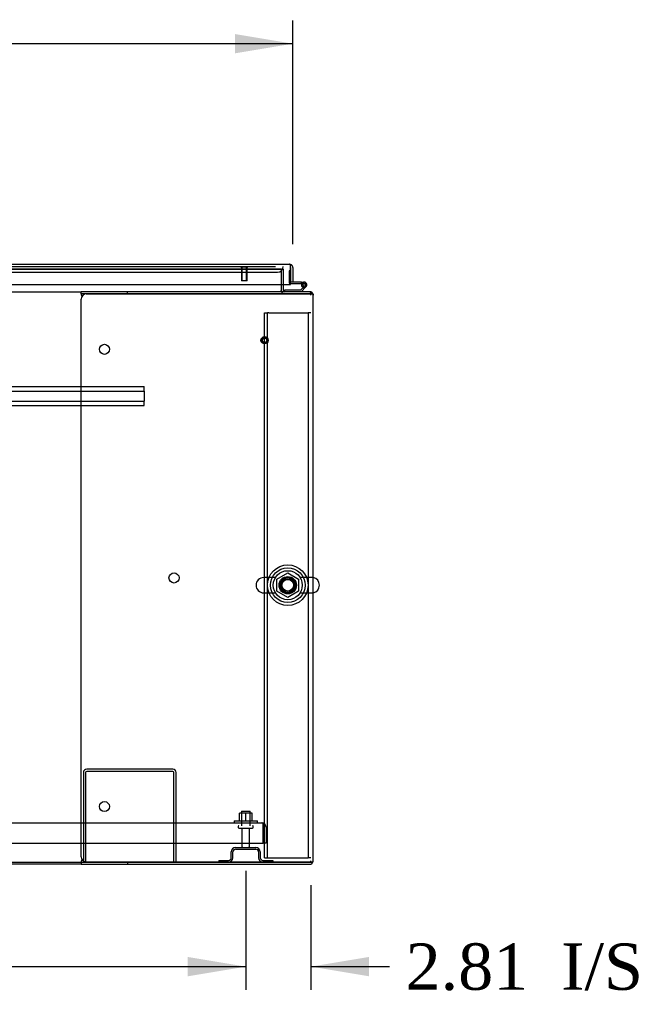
# Model space of a CAD drawing. Header units: inches. Extents: x 2 to 538, y -2 to 358.
# Tile 18 of 43: x 173 to 200, y 35 to 77. Entities that reach past the tile are written whole.
import ezdxf
from ezdxf.enums import TextEntityAlignment as Align
from ezdxf.lldxf.tags import DXFTag

# ---------------------------------------------------------------- set-up
doc = ezdxf.new("R2010")
doc.units = ezdxf.units.IN
doc.header["$MEASUREMENT"] = 0
for name, color, linetype in [('COM43135', 7, 'Continuous'), ('COM50669', 7, 'Continuous'), ('COM50677-1', 7, 'Continuous'), ('COM52167-13', 7, 'Continuous'), ('COM54746-68', 7, 'Continuous'), ('COM54926-1', 7, 'Continuous'), ('COM55738-23', 7, 'Continuous'), ('COM56145', 7, 'Continuous'), ('COM70110-4', 7, 'Continuous'), ('COM70220', 7, 'Continuous'), ('COM71189-4', 7, 'Continuous'), ('COM71190-4', 7, 'Continuous'), ('Default', 7, 'Continuous'), ('NTS166105', 7, 'Continuous'), ('NTS18024', 7, 'Continuous'), ('SCS86414', 7, 'Continuous'), ('STD26089', 7, 'Continuous'), ('STD26258', 7, 'Continuous'), ('WAF25059', 7, 'Continuous'), ('WAF25377', 7, 'Continuous'), ('WAM254785', 7, 'Continuous')]:
    doc.layers.add(name, color=color, linetype=linetype)
doc.styles.add('SEACAD_Times_New_Roman', font='times.ttf')
tags = doc.linetypes.add('HIDDEN2', pattern=[0.1875, 0.125, -0.0625]).pattern_tags.tags
tags[6:7] = [DXFTag(74, 4), DXFTag(75, 0), DXFTag(340, '0'), DXFTag(46, 0.0), DXFTag(50, 0.0), DXFTag(44, 0.0), DXFTag(45, 0.0)]
tags[4:5] = [DXFTag(74, 4), DXFTag(75, 0), DXFTag(340, '0'), DXFTag(46, 0.0), DXFTag(50, 0.0), DXFTag(44, 0.0), DXFTag(45, 0.0)]
doc.dimstyles.new('HAMMOND_(STH_-_540x360)', dxfattribs={"dimtxt": 2, "dimasz": 2.5, "dimexe": 1, "dimexo": 1, "dimgap": 0.5, "dimtad": 0, "dimtih": 1, "dimtoh": 1, "dimzin": 0, "dimdsep": 46, "dimtxsty": 'SEACAD_Times_New_Roman', "dimblk1": '_SE_FILLED', "dimblk2": '_SE_FILLED', "dimsah": 1, "dimcen": 1, "dimadec": 0, "dimazin": 0, "dimtfac": 0.8, "dimtofl": 0, "dimtmove": 0, "dimatfit": 3, "dimfxl": 0, "dimtolj": 1, "dimtzin": 0, "dimarcsym": 0})

# ---------------------------------------------------------------- blocks, each defined once
blk = doc.blocks.new('SE1')
at = {"layer": 'COM43135', "color": 7, "linetype": 'HIDDEN2'}
for p, q in [((115.676, 42.805), (183.306, 42.805)), ((183.306, 42.805), (183.306, 42.805)), ((183.306, 42.805), (183.306, 42.805)), ((183.306, 42.805), (183.306, 42.805)), ((183.366, 42.62), (183.366, 42.769)), ((183.366, 42.702), (183.415, 42.769)), ((183.366, 42.62), (183.366, 42.702)), ((183.366, 41.93), (183.366, 42.62)), ((183.366, 42.62), (183.366, 42.62)), ((183.366, 42.62), (183.366, 41.93)), ((183.491, 42.62), (183.491, 41.93)), ((115.616, 41.93), (183.366, 41.93)), ((183.491, 41.93), (183.366, 41.93))]:
    blk.add_line(p, q, dxfattribs=at)
for start, end in [(89.9411, 90), (53.806, 89.8792), (0, 53.806)]:
    blk.add_arc((183.306, 42.62), 0.185, start, end, dxfattribs=at)
blk.add_open_spline([(183.366, 42.769), (183.356, 42.78), (183.346, 42.789), (183.331, 42.799), (183.326, 42.801), (183.316, 42.804), (183.311, 42.805), (183.306, 42.805)], degree=3, knots=[0, 0, 0, 0, 0.5, 0.5, 0.75, 0.75, 1, 1, 1, 1], dxfattribs=at)
at = {"layer": 'COM50669', "color": 7, "linetype": 'HIDDEN2'}
for p, q in [((179.473, 45.118), (175.759, 45.118)), ((179.473, 45.023), (175.759, 45.023)), ((175.616, 44.975), (175.616, 41.118)), ((175.711, 44.975), (175.711, 41.118)), ((179.521, 41.118), (179.521, 44.975)), ((179.616, 41.118), (179.616, 44.975))]:
    blk.add_line(p, q, dxfattribs=at)
for centre, radius, start, end in [((175.759, 44.975), 0.143, 90, 180), ((175.759, 44.975), 0.048, 90, 180), ((179.473, 44.975), 0.143, 0, 90), ((179.473, 44.975), 0.048, 0, 90)]:
    blk.add_arc(centre, radius, start, end, dxfattribs=at)
at = {"layer": 'COM50677-1', "color": 7, "linetype": 'HIDDEN2'}
for p, q in [((183.427, 64.805), (183.552, 64.805)), ((183.427, 41.305), (183.427, 64.805)), ((183.552, 41.305), (183.552, 64.805)), ((183.612, 64.805), (183.552, 64.805)), ((183.612, 64.805), (185.242, 64.805)), ((185.242, 64.805), (185.302, 64.805)), ((185.302, 64.805), (185.302, 41.305)), ((185.427, 64.805), (185.302, 64.805)), ((183.427, 41.305), (183.552, 41.305)), ((183.552, 41.305), (183.612, 41.305)), ((183.612, 41.305), (185.242, 41.305)), ((185.242, 41.305), (185.302, 41.305)), ((185.427, 41.305), (185.302, 41.305))]:
    blk.add_line(p, q, dxfattribs=at)
blk.add_circle((184.427, 53.055), 0.375, dxfattribs=at)
at = {"layer": 'COM52167-13', "color": 7, "linetype": 'Continuous'}
for p, q in [((150.79, 66.898), (184.504, 66.898)), ((184.504, 66.898), (184.504, 66.898)), ((184.505, 66.898), (184.504, 66.898)), ((184.504, 66.898), (184.504, 66.898)), ((184.552, 66.755), (184.552, 66.868)), ((184.552, 66.817), (184.591, 66.868)), ((184.552, 66.755), (184.552, 66.817)), ((184.552, 66.023), (184.552, 66.755)), ((184.552, 66.755), (184.552, 66.755)), ((184.552, 66.755), (184.552, 66.128)), ((184.647, 66.755), (184.647, 66.128)), ((150.742, 66.023), (184.552, 66.023)), ((184.647, 66.128), (184.552, 66.128))]:
    blk.add_line(p, q, dxfattribs=at)
for start, end in [(89.9238, 90), (52.4964, 89.8439), (0, 52.4964)]:
    blk.add_arc((184.504, 66.755), 0.143, start, end, dxfattribs=at)
blk.add_open_spline([(184.552, 66.868), (184.544, 66.878), (184.536, 66.885), (184.524, 66.893), (184.52, 66.894), (184.512, 66.897), (184.508, 66.898), (184.504, 66.898)], degree=3, knots=[0, 0, 0, 0, 0.5, 0.5, 0.75, 0.75, 1, 1, 1, 1], dxfattribs=at)
at = {"layer": 'COM54746-68', "color": 7, "linetype": 'HIDDEN2'}
for p, q in [((184.49, 66.613), (184.49, 66.089)), ((184.552, 66.613), (184.49, 66.613)), ((184.515, 66.064), (184.552, 66.064)), ((185.077, 66.014), (185.016, 66.019)), ((185.029, 66.064), (185.132, 66.064)), ((185.07, 66.009), (185.077, 66.009)), ((185.168, 65.967), (185.147, 65.946)), ((184.28, 65.712), (184.28, 65.711))]:
    blk.add_line(p, q, dxfattribs=at)
at = {"layer": 'COM54746-68', "color": 7, "linetype": 'Continuous'}
for p, q in [((184.552, 66.613), (184.552, 66.613)), ((184.552, 66.126), (184.552, 66.128)), ((185.016, 66.126), (184.552, 66.126)), ((184.552, 66.064), (185.016, 66.064)), ((185.147, 65.946), (184.974, 65.773)), ((184.999, 65.711), (185.211, 65.922)), ((185.015, 66.009), (185.07, 66.009)), ((185.016, 66.064), (185.016, 66.126)), ((185.016, 66.126), (185.132, 66.126)), ((185.016, 66.064), (185.029, 66.064)), ((185.07, 66.021), (185.07, 65.996)), ((185.145, 66.071), (185.12, 66.071)), ((185.12, 65.946), (185.145, 65.946)), ((185.195, 65.996), (185.195, 66.021)), ((184.28, 65.773), (184.28, 65.712)), ((184.974, 65.773), (184.28, 65.773))]:
    blk.add_line(p, q, dxfattribs=at)
at = {"layer": 'COM54746-68', "color": 7, "linetype": 'HIDDEN2'}
for centre, radius, start, end in [((184.515, 66.089), 0.025, 180, 270), ((185.132, 66.009), 0.055, 311.1959, 180), ((185.132, 66.009), 0.055, 180, 311.1959), ((185.132, 66.009), 0.117, 252.9726, 312.392)]:
    blk.add_arc(centre, radius, start, end, dxfattribs=at)
at = {"layer": 'COM54746-68', "color": 7, "linetype": 'Continuous'}
for centre, radius, start, end in [((185.132, 66.009), 0.117, 312.392, 180), ((185.132, 66.009), 0.117, 180, 252.9726), ((185.12, 66.021), 0.05, 90, 180), ((185.12, 65.996), 0.05, 180, 270), ((185.145, 66.021), 0.05, 0, 90), ((185.145, 65.996), 0.05, 270, 0)]:
    blk.add_arc(centre, radius, start, end, dxfattribs=at)
at = {"layer": 'COM54926-1', "color": 7, "linetype": 'Continuous'}
for p, q in [((175.522, 65.616), (175.522, 65.711)), ((177.522, 65.711), (175.522, 65.711)), ((175.522, 65.616), (175.522, 65.606)), ((177.522, 65.616), (175.522, 65.616)), ((175.523, 41.338), (175.523, 65.396)), ((175.533, 65.568), (175.546, 65.495)), ((175.743, 65.616), (185.379, 65.616)), ((177.522, 65.616), (177.522, 65.711)), ((185.379, 65.711), (177.522, 65.711)), ((185.379, 65.616), (177.522, 65.616)), ((185.514, 65.616), (185.379, 65.616)), ((185.379, 65.616), (185.379, 65.616)), ((185.379, 65.616), (185.514, 65.616)), ((185.522, 41.166), (185.522, 65.568)), ((175.546, 41.238), (175.533, 41.166)), ((175.522, 41.128), (175.522, 41.118)), ((175.522, 41.118), (175.522, 41.023)), ((175.522, 41.118), (177.522, 41.118)), ((175.522, 41.023), (177.522, 41.023)), ((185.379, 41.118), (175.743, 41.118)), ((177.522, 41.118), (177.522, 41.023)), ((177.522, 41.118), (185.379, 41.118)), ((177.522, 41.023), (185.379, 41.023)), ((185.514, 41.118), (185.379, 41.118)), ((185.379, 41.118), (185.379, 41.118)), ((185.379, 41.118), (185.514, 41.118))]:
    blk.add_line(p, q, dxfattribs=at)
for centre in [(176.523, 63.226), (179.523, 53.367), (176.523, 43.508)]:
    blk.add_circle(centre, 0.218, dxfattribs=at)
for centre, radius, start, end in [((175.215, 65.498), 0.326, 12.3258, 19.284), ((175.743, 65.396), 0.22, 90, 180), ((185.379, 65.568), 0.143, 19.6129, 90), ((185.379, 65.568), 0.143, 0, 19.6129), ((175.743, 41.338), 0.22, 180, 270), ((175.215, 41.235), 0.326, 340.716, 347.6742), ((185.379, 41.166), 0.143, 270, 340.3871), ((185.379, 41.166), 0.143, 340.3871, 0)]:
    blk.add_arc(centre, radius, start, end, dxfattribs=at)
for centre, start_param, end_param in [((185.379, 65.568), 3.141593, 3.483903), ((185.379, 41.166), 2.799282, 3.141593)]:
    blk.add_ellipse(centre, major_axis=(-0.143, 0), ratio=0.99836, start_param=start_param, end_param=end_param, dxfattribs=at)
at = {"layer": 'COM55738-23', "color": 7, "linetype": 'HIDDEN2'}
for p, q in [((182.178, 41.743), (183.053, 41.743)), ((182.178, 41.671), (183.053, 41.671)), ((181.453, 41.19), (181.875, 41.19)), ((181.453, 41.19), (181.453, 41.118)), ((181.991, 41.305), (181.991, 41.555)), ((182.063, 41.305), (182.063, 41.555)), ((183.169, 41.555), (183.169, 41.305)), ((183.241, 41.555), (183.241, 41.305)), ((183.356, 41.19), (183.778, 41.19)), ((183.778, 41.19), (183.778, 41.118))]:
    blk.add_line(p, q, dxfattribs=at)
for centre, radius, start, end in [((182.178, 41.555), 0.188, 90, 180), ((182.178, 41.555), 0.116, 90, 180), ((183.053, 41.555), 0.188, 0, 90), ((183.053, 41.555), 0.116, 0, 90), ((181.875, 41.305), 0.188, 270, 0), ((181.875, 41.305), 0.116, 270, 0), ((183.356, 41.305), 0.188, 180, 270), ((183.356, 41.305), 0.116, 180, 270)]:
    blk.add_arc(centre, radius, start, end, dxfattribs=at)
at = {"layer": 'COM56145', "color": 7, "linetype": 'HIDDEN2'}
for p, q in [((120.741, 61.616), (178.241, 61.616)), ((178.241, 61.573), (178.241, 61.616)), ((178.241, 61.471), (178.241, 61.573)), ((120.741, 61.428), (178.241, 61.428)), ((178.241, 61.428), (178.241, 61.471)), ((178.241, 61.428), (178.241, 60.991)), ((120.741, 60.991), (178.241, 60.991)), ((120.741, 60.803), (178.241, 60.803)), ((178.241, 60.948), (178.241, 60.991)), ((178.241, 60.846), (178.241, 60.948)), ((178.241, 60.803), (178.241, 60.846))]:
    blk.add_line(p, q, dxfattribs=at)
at = {"layer": 'COM70110-4', "color": 7, "linetype": 'HIDDEN2'}
for q in [(151.108, 66.679), (184.147, 66.678)]:
    blk.add_line((184.147, 66.679), q, dxfattribs=at)
blk.add_circle((184.427, 53.055), 0.344, dxfattribs=at)
at = {"layer": 'COM70220', "color": 7, "linetype": 'HIDDEN2'}
for p, q in [((151.558, 66.803), (183.736, 66.803)), ((183.736, 66.803), (183.904, 66.803)), ((151.558, 66.553), (183.736, 66.553)), ((183.736, 66.553), (183.986, 66.553))]:
    blk.add_line(p, q, dxfattribs=at)
blk.add_arc((183.986, 66.803), 0.25, 270, 0, dxfattribs=at)
at = {"layer": 'COM71189-4', "color": 7, "linetype": 'HIDDEN2'}
for p, q in [((184.147, 66.678), (184.242, 66.678)), ((184.242, 66.023), (184.242, 66.678)), ((185.514, 65.616), (185.522, 65.616))]:
    blk.add_line(p, q, dxfattribs=at)
at = {"layer": 'COM71189-4', "color": 7, "linetype": 'Continuous'}
for p, q in [((184.242, 65.759), (184.242, 66.023)), ((185.522, 65.616), (185.522, 65.568)), ((175.522, 41.023), (149.634, 41.023))]:
    blk.add_line(p, q, dxfattribs=at)
for radius, end in [(0.143, 199.6129), (0.048, 270)]:
    blk.add_arc((184.29, 65.759), radius, 180, end, dxfattribs=at)
at = {"layer": 'COM71189-4', "color": 7, "linetype": 'HIDDEN2'}
blk.add_arc((184.29, 65.759), 0.143, 199.6129, 270, dxfattribs=at)
at = {"layer": 'COM71190-4', "color": 7, "linetype": 'HIDDEN2'}
for p, q in [((151.108, 66.678), (184.147, 66.678)), ((184.147, 66.678), (184.147, 66.023)), ((185.379, 65.711), (185.427, 65.711)), ((185.427, 65.568), (185.427, 65.702)), ((185.427, 41.118), (185.427, 41.166))]:
    blk.add_line(p, q, dxfattribs=at)
at = {"layer": 'COM71190-4', "color": 7, "linetype": 'Continuous'}
for p, q in [((184.147, 66.023), (184.147, 65.759)), ((123.459, 65.711), (175.522, 65.711)), ((184.147, 65.711), (184.147, 65.759)), ((185.427, 65.702), (185.427, 65.711)), ((123.459, 41.118), (175.522, 41.118))]:
    blk.add_line(p, q, dxfattribs=at)
at = {"layer": 'NTS166105', "color": 7, "linetype": 'HIDDEN2'}
for p, q in [((182.615, 43.221), (182.34, 43.221)), ((182.34, 42.901), (182.34, 43.221)), ((182.89, 43.221), (182.615, 43.221)), ((182.615, 42.901), (182.615, 43.221)), ((182.89, 42.901), (182.89, 43.221))]:
    blk.add_line(p, q, dxfattribs=at)
at = {"layer": 'NTS18024', "color": 7, "linetype": 'HIDDEN2'}
for p, q in [((183.962, 53.318), (184.432, 53.593)), ((184.432, 53.593), (184.892, 53.318)), ((183.962, 52.792), (183.962, 53.318)), ((184.892, 53.318), (184.892, 52.792)), ((184.427, 52.52), (183.962, 52.792)), ((184.892, 52.792), (184.427, 52.52))]:
    blk.add_line(p, q, dxfattribs=at)
blk.add_circle((184.427, 53.055), 0.263, dxfattribs=at)
at = {"layer": 'SCS86414', "color": 7, "linetype": 'HIDDEN2'}
for p, q in [((183.897, 53.387), (183.391, 53.387)), ((185.463, 53.387), (184.957, 53.387)), ((183.391, 52.724), (183.897, 52.724)), ((184.957, 52.724), (185.463, 52.724))]:
    blk.add_line(p, q, dxfattribs=at)
for radius in [0.625, 0.312, 0.252]:
    blk.add_circle((184.427, 53.055), radius, dxfattribs=at)
for centre, start, end in [((183.391, 53.055), 90, 270), ((185.463, 53.055), 79.6868, 90), ((185.463, 53.055), 270, 280.3132)]:
    blk.add_arc(centre, 0.331, start, end, dxfattribs=at)
at = {"layer": 'SCS86414', "color": 7, "linetype": 'Continuous'}
blk.add_arc((185.463, 53.055), 0.331, 280.3132, 79.6868, dxfattribs=at)
at = {"layer": 'STD26089', "color": 7, "linetype": 'HIDDEN2'}
for p, q in [((182.428, 43.305), (182.803, 43.305)), ((182.428, 43.305), (182.428, 42.68)), ((182.803, 42.68), (182.803, 43.305)), ((182.291, 42.65), (182.291, 42.61)), ((182.321, 42.58), (182.911, 42.58)), ((182.45, 42.58), (182.45, 41.803)), ((182.782, 41.803), (182.782, 42.58)), ((182.941, 42.61), (182.941, 42.65))]:
    blk.add_line(p, q, dxfattribs=at)
for centre, radius, start, end in [((182.321, 42.65), 0.03, 90, 180), ((182.321, 42.61), 0.03, 180, 270), ((182.911, 42.65), 0.03, 0, 90), ((182.911, 42.61), 0.03, 270, 0), ((182.51, 41.803), 0.06, 180, 270), ((182.722, 41.803), 0.06, 270, 0)]:
    blk.add_arc(centre, radius, start, end, dxfattribs=at)
at = {"layer": 'STD26258', "color": 7, "linetype": 'HIDDEN2'}
for p, q in [((182.396, 66.803), (182.396, 66.771)), ((182.708, 66.771), (182.396, 66.771)), ((182.427, 66.771), (182.427, 66.178)), ((182.458, 66.178), (182.458, 66.771)), ((182.646, 66.178), (182.646, 66.771)), ((182.677, 66.178), (182.677, 66.771)), ((182.708, 66.771), (182.708, 66.803)), ((182.677, 66.178), (182.427, 66.178))]:
    blk.add_line(p, q, dxfattribs=at)
for radius in [0.156, 0.125, 0.0944]:
    blk.add_circle((183.427, 63.616), radius, dxfattribs=at)
at = {"layer": 'WAF25059', "color": 7, "linetype": 'HIDDEN2'}
for p, q in [((182.116, 42.901), (183.116, 42.901)), ((182.116, 42.901), (182.116, 42.805)), ((183.116, 42.805), (183.116, 42.901))]:
    blk.add_line(p, q, dxfattribs=at)
at = {"layer": 'WAF25377', "color": 7, "linetype": 'HIDDEN2'}
for radius in [0.875, 0.34]:
    blk.add_circle((184.427, 53.055), radius, dxfattribs=at)
at = {"layer": 'WAM254785', "color": 7, "linetype": 'HIDDEN2'}
for radius in [0.75, 0.312]:
    blk.add_circle((184.427, 53.055), radius, dxfattribs=at)
blk = doc.blocks.new('DMBLK3532')
at = {"layer": 'Default', "linetype": 'Continuous'}
for points in [[(153.147, 76.822), (150.647, 76.405), (153.147, 75.988)], [(182.147, 76.822), (182.147, 75.988), (184.647, 76.405)]]:
    blk.add_hatch(color=7, dxfattribs=at).paths.add_polyline_path(points)
at = {"layer": 'Default', "color": 7, "linetype": 'Continuous'}
for p, q in [((150.647, 67.755), (150.647, 77.405)), ((184.647, 67.755), (184.647, 77.405)), ((162.753, 76.405), (150.647, 76.405)), ((184.647, 76.405), (172.541, 76.405))]:
    blk.add_line(p, q, dxfattribs=at)
at = {"layer": 'Default', "color": 7, "linetype": 'Continuous', "style": 'SEACAD_Times_New_Roman'}
for s, p in [('34.00', (164.235, 77.405)), ('DOOR', (163.453, 74.405)), ('TYP', (164.851, 71.405))]:
    blk.add_text(s, height=2, dxfattribs=at).set_placement(p, align=Align.TOP_LEFT)
blk = doc.blocks.new('_SE_FILLED')
at = {"color": 0}
blk.add_line((0, 0), (-1, 0), dxfattribs=at)
blk.add_solid([(0, 0), (-1, -0.1665), (-1, 0.1665), (0, 0)], dxfattribs=at)
blk = doc.blocks.new('DMBLK3538')
at = {"layer": 'Default', "linetype": 'Continuous'}
for points in [[(151.991, 36.19), (151.991, 37.024), (149.491, 36.607)], [(180.116, 36.19), (182.616, 36.607), (180.116, 37.024)]]:
    blk.add_hatch(color=7, dxfattribs=at).paths.add_polyline_path(points)
at = {"layer": 'Default', "color": 7, "linetype": 'Continuous'}
for p, q in [((149.491, 41.58), (149.491, 35.607)), ((182.616, 40.671), (182.616, 35.607)), ((149.491, 36.607), (161.941, 36.607)), ((170.166, 36.607), (182.616, 36.607))]:
    blk.add_line(p, q, dxfattribs=at)
at = {"layer": 'Default', "color": 7, "linetype": 'Continuous', "style": 'SEACAD_Times_New_Roman'}
blk.add_text('33.13', height=2, dxfattribs=at).set_placement((162.641, 37.607), align=Align.TOP_LEFT)
blk = doc.blocks.new('DMBLK3539')
at = {"layer": 'Default', "linetype": 'Continuous'}
for points in [[(180.116, 36.19), (182.616, 36.607), (180.116, 37.024)], [(187.927, 36.19), (187.927, 37.024), (185.427, 36.607)]]:
    blk.add_hatch(color=7, dxfattribs=at).paths.add_polyline_path(points)
at = {"layer": 'Default', "color": 7, "linetype": 'Continuous'}
for p, q in [((182.616, 40.743), (182.616, 35.607)), ((185.427, 40.118), (185.427, 35.607)), ((177.616, 36.607), (182.616, 36.607)), ((185.427, 36.607), (187.808, 36.607)), ((187.808, 36.607), (188.808, 36.607))]:
    blk.add_line(p, q, dxfattribs=at)
at = {"layer": 'Default', "color": 7, "linetype": 'Continuous', "style": 'SEACAD_Times_New_Roman'}
for s, p in [('2.81', (189.508, 37.607)), ('I/S', (196.216, 37.607))]:
    blk.add_text(s, height=2, dxfattribs=at).set_placement(p, align=Align.TOP_LEFT)

msp = doc.modelspace()

# ---------------------------------------------------------------- block references
at = {"layer": 'Default'}
msp.add_blockref('SE1', (0, 0), dxfattribs=at)

# ---------------------------------------------------------------- dimensions: what is measured, and where the dimension line sits
at = {"layer": 'Default', "color": 7, "linetype": 'Continuous'}
for base, p1, p2, text, picture, middle in [((150.647, 76.405), (184.647, 66.755), (150.647, 66.755), '\\A1;<>\\PDOOR\\XTYP', 'DMBLK3532', (167.647, 76.405)), ((182.6159, 36.6069), (149.4906, 42.5797), (182.6159, 41.6707), '\\A1;<>', 'DMBLK3538', (166.0533, 36.6069))]:
    dim = msp.add_linear_dim(base=base, p1=p1, p2=p2, text=text, dimstyle='HAMMOND_(STH_-_540x360)', dxfattribs=at)
    dim.commit()
    dim.dimension.update_dxf_attribs({"geometry": picture, "text_midpoint": middle, "dimtype": 160})
dim = msp.add_linear_dim(base=(185.427, 36.607), p1=(182.616, 41.743), p2=(185.427, 41.118), text='\\A1;<> I/S', dimstyle='HAMMOND_(STH_-_540x360)', override={"dimtmove": 1}, dxfattribs=at)
dim.commit()
dim.dimension.update_dxf_attribs({"geometry": 'DMBLK3539', "text_midpoint": (188.808, 36.607), "dimtype": 160})

doc.saveas('drawing.dxf')
